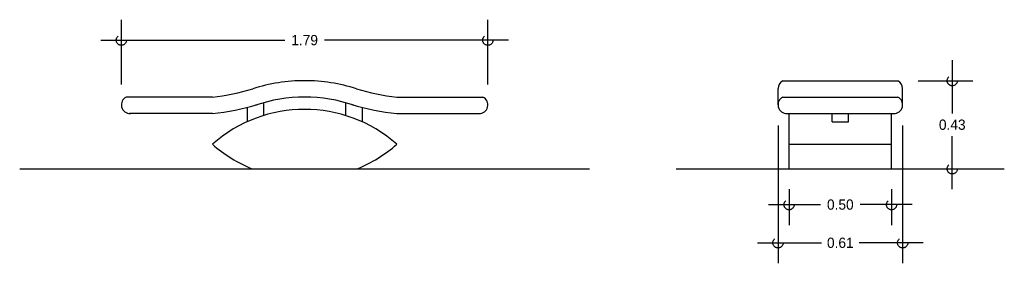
# Model space of a CAD drawing. Header units: centimetres. Extents: x 2.15 to 6.95, y 1.54 to 2.73.
import ezdxf

# ---------------------------------------------------------------- set-up
doc = ezdxf.new("R2010")
doc.units = ezdxf.units.CM
doc.header["$LTSCALE"] = 0.005
doc.header["$MEASUREMENT"] = 0
doc.linetypes.add('ACAD_ISO04W100', pattern=[30, 24, -3, 0, -3])
doc.layers.add('EJES', color=7, linetype='ACAD_ISO04W100')
doc.dimstyles.get("Standard").update_dxf_attribs({"dimtxt": 0.18, "dimasz": 0.18, "dimexe": 0.18, "dimexo": 0.0625, "dimgap": 0.09, "dimtad": 0, "dimtih": 1, "dimtoh": 1, "dimdec": 4, "dimzin": 0, "dimdsep": 46, "dimtxsty": 'Standard', "dimcen": 0.09, "dimadec": 0, "dimazin": 0, "dimtfac": 1, "dimtdec": 4, "dimtofl": 0, "dimtmove": 0, "dimatfit": 3, "dimfxl": 0, "dimtolj": 1, "dimtzin": 0, "dimarcsym": 0})

# ---------------------------------------------------------------- blocks, each defined once
blk = doc.blocks.new('_Small')
at = {"layer": 'EJES', "color": 0, "lineweight": -2}
blk.add_circle((0, 0), 0.25, dxfattribs=at)
blk = doc.blocks.new('*D4')
at = {"color": 0, "lineweight": -2, "ltscale": 0.005}
for p, q in [((5.8494, 2.212), (5.8494, 1.5387)), ((6.4575, 2.212), (6.4575, 1.5387)), ((5.7494, 1.6387), (6.0609, 1.6387)), ((6.5575, 1.6387), (6.2459, 1.6387))]:
    blk.add_line(p, q, dxfattribs=at)
at = {"layer": 'Defpoints', "color": 0, "ltscale": 0.005}
for p in [(5.8494, 2.312), (6.4575, 2.312), (6.4575, 1.6387)]:
    blk.add_point(p, dxfattribs=at)
at = {"color": 0, "lineweight": -2, "ltscale": 0.005, "xscale": 0.1, "yscale": 0.1, "zscale": 0.1, "rotation": 180}
blk.add_blockref('_Small', (5.8494, 1.6387), dxfattribs=at)
at = {"color": 0, "lineweight": -2, "ltscale": 0.005, "xscale": 0.1, "yscale": 0.1, "zscale": 0.1}
blk.add_blockref('_Small', (6.4575, 1.6387), dxfattribs=at)
at = {"color": 0, "ltscale": 0.005, "insert": (6.1534, 1.6387), "char_height": 0.05, "attachment_point": 5}
blk.add_mtext('\\A1;0.61', dxfattribs=at)
blk = doc.blocks.new('*D3')
at = {"color": 0, "lineweight": -2, "ltscale": 0.005}
for p, q in [((5.9034, 1.9), (5.9034, 1.725)), ((6.4034, 1.9), (6.4034, 1.725)), ((5.8034, 1.825), (6.0567, 1.825)), ((6.5034, 1.825), (6.2501, 1.825))]:
    blk.add_line(p, q, dxfattribs=at)
at = {"layer": 'Defpoints', "color": 0, "ltscale": 0.005}
for p in [(5.9034, 2), (6.4034, 2), (6.4034, 1.825)]:
    blk.add_point(p, dxfattribs=at)
at = {"color": 0, "lineweight": -2, "ltscale": 0.005, "xscale": 0.1, "yscale": 0.1, "zscale": 0.1, "rotation": 180}
blk.add_blockref('_Small', (5.9034, 1.825), dxfattribs=at)
at = {"color": 0, "lineweight": -2, "ltscale": 0.005, "xscale": 0.1, "yscale": 0.1, "zscale": 0.1}
blk.add_blockref('_Small', (6.4034, 1.825), dxfattribs=at)
at = {"color": 0, "ltscale": 0.005, "insert": (6.1534, 1.825), "char_height": 0.05, "attachment_point": 5}
blk.add_mtext('\\A1;0.50', dxfattribs=at)
blk = doc.blocks.new('*D2')
at = {"color": 0, "lineweight": -2, "ltscale": 0.005}
for p, q in [((6.6995, 2.53), (6.6995, 2.27)), ((6.5334, 2.43), (6.7995, 2.43)), ((6.6995, 1.9), (6.6995, 2.16)), ((6.5334, 2), (6.7995, 2))]:
    blk.add_line(p, q, dxfattribs=at)
at = {"layer": 'Defpoints', "color": 0, "ltscale": 0.005}
for p in [(6.4334, 2.43), (6.4334, 2), (6.6995, 2)]:
    blk.add_point(p, dxfattribs=at)
at = {"color": 0, "lineweight": -2, "ltscale": 0.005, "xscale": 0.1, "yscale": 0.1, "zscale": 0.1}
for p, rotation in [((6.6995, 2.43), 90), ((6.6995, 2), 270)]:
    blk.add_blockref('_Small', p, dxfattribs=dict(at, rotation=rotation))
at = {"color": 0, "ltscale": 0.005, "insert": (6.6995, 2.215), "char_height": 0.05, "attachment_point": 5}
blk.add_mtext('\\A1;0.43', dxfattribs=at)
blk = doc.blocks.new('*D1')
at = {"color": 0, "lineweight": -2, "ltscale": 0.005}
for p, q in [((2.646, 2.412), (2.646, 2.7278)), ((4.434, 2.412), (4.434, 2.7278)), ((2.546, 2.6278), (3.4433, 2.6278)), ((4.534, 2.6278), (3.6367, 2.6278))]:
    blk.add_line(p, q, dxfattribs=at)
at = {"layer": 'Defpoints', "color": 0, "ltscale": 0.005}
for p in [(4.434, 2.6278), (2.646, 2.312), (4.434, 2.312)]:
    blk.add_point(p, dxfattribs=at)
at = {"color": 0, "lineweight": -2, "ltscale": 0.005, "xscale": 0.1, "yscale": 0.1, "zscale": 0.1, "rotation": 180}
blk.add_blockref('_Small', (2.646, 2.6278), dxfattribs=at)
at = {"color": 0, "lineweight": -2, "ltscale": 0.005, "xscale": 0.1, "yscale": 0.1, "zscale": 0.1}
blk.add_blockref('_Small', (4.434, 2.6278), dxfattribs=at)
at = {"color": 0, "ltscale": 0.005, "insert": (3.54, 2.6278), "char_height": 0.05, "attachment_point": 5}
blk.add_mtext('\\A1;1.79', dxfattribs=at)

msp = doc.modelspace()

# ---------------------------------------------------------------- linework, layer by layer
at = {"ltscale": 0.005}
for p, q in [((5.8734, 2.43), (6.4334, 2.43)), ((5.8494, 2.312), (5.8494, 2.392)), ((6.4575, 2.312), (6.4575, 2.392)), ((3.09, 2.35), (2.67, 2.35)), ((3.34, 2.3225), (3.34, 2.26)), ((3.74, 2.3225), (3.74, 2.26)), ((3.99, 2.35), (4.41, 2.35)), ((5.8734, 2.35), (6.4334, 2.35)), ((3.09, 2.27), (2.686, 2.27)), ((3.26, 2.2996), (3.26, 2.2297)), ((3.82, 2.2996), (3.82, 2.2297)), ((3.99, 2.27), (4.394, 2.27)), ((5.8894, 2.27), (6.4174, 2.27)), ((5.9034, 2), (5.9034, 2.27)), ((6.1134, 2.2297), (6.1134, 2.27)), ((6.1934, 2.2297), (6.1934, 2.27)), ((6.4034, 2), (6.4034, 2.27)), ((6.1134, 2.2297), (6.1934, 2.2297)), ((5.9034, 2.12), (6.4034, 2.12)), ((2.15, 2), (4.93, 2)), ((5.3534, 2), (6.9534, 2))]:
    msp.add_line(p, q, dxfattribs=at)
for centre, radius, start, end in [((3.54, 1.6094), 0.8206, 90, 107.9633), ((3.54, 1.6094), 0.8206, 90, 107.9633), ((3.54, 1.6094), 0.8206, 90, 107.9633), ((3.54, 1.6094), 0.8206, 90, 107.9633), ((3.54, 1.6094), 0.8206, 72.0367, 90), ((3.54, 1.6094), 0.8206, 72.0367, 90), ((3.54, 1.6094), 0.8206, 72.0367, 90), ((3.54, 1.6094), 0.8206, 72.0367, 90), ((5.8914, 2.392), 0.042, 115.3462, 180), ((6.4154, 2.392), 0.042, 0, 64.6538), ((2.9685, 3.4531), 1.1098, 276.2875, 286.6763), ((4.1115, 3.4531), 1.1098, 253.3237, 263.7125), ((2.688, 2.312), 0.042, 115.3462, 272.7263), ((2.9685, 3.4531), 1.1898, 275.8632, 286.6763), ((3.54, 1.6094), 0.7406, 90, 108.9171), ((3.54, 1.6094), 0.7406, 71.0829, 90), ((4.1115, 3.4531), 1.1898, 253.3237, 264.1368), ((4.392, 2.312), 0.042, 267.2737, 64.6538), ((5.8914, 2.312), 0.042, 115.3462, 272.7263), ((6.4154, 2.312), 0.042, 267.2737, 64.6538), ((3.54, 1.6094), 0.6806, 48.6091, 131.3909), ((3.54, 2.6306), 0.6806, 228.6091, 247.9008), ((3.54, 2.6306), 0.6806, 292.0992, 311.3909)]:
    msp.add_arc(centre, radius, start, end, dxfattribs=at)

# ---------------------------------------------------------------- dimensions: what is measured, and where the dimension line sits
for base, p1, p2, picture, middle in [((4.434, 2.6278), (2.646, 2.312), (4.434, 2.312), '*D1', (3.54, 2.6278)), ((6.4575, 1.6387), (5.8494, 2.312), (6.4575, 2.312), '*D4', (6.1534, 1.6387)), ((6.4034, 1.825), (5.9034, 2), (6.4034, 2), '*D3', (6.1534, 1.825))]:
    dim = msp.add_linear_dim(base=base, p1=p1, p2=p2, dimstyle='Standard', override={"dimtxt": 0.05, "dimasz": 0.1, "dimexe": 0.1, "dimexo": 0.1, "dimgap": 0.03, "dimdec": 2, "dimblk": 'Small', "dimdle": 0.1, "dimtdec": 2}, dxfattribs=at)
    dim.commit()
    dim.dimension.update_dxf_attribs({"geometry": picture, "text_midpoint": middle})
dim = msp.add_linear_dim(base=(6.6995, 2), p1=(6.4334, 2.43), p2=(6.4334, 2), angle=90, dimstyle='Standard', override={"dimtxt": 0.05, "dimasz": 0.1, "dimexe": 0.1, "dimexo": 0.1, "dimgap": 0.03, "dimdec": 2, "dimblk": 'Small', "dimdle": 0.1, "dimtdec": 2}, dxfattribs=at)
dim.commit()
dim.dimension.update_dxf_attribs({"geometry": '*D2', "text_midpoint": (6.6995, 2.215)})

doc.saveas('drawing.dxf')
